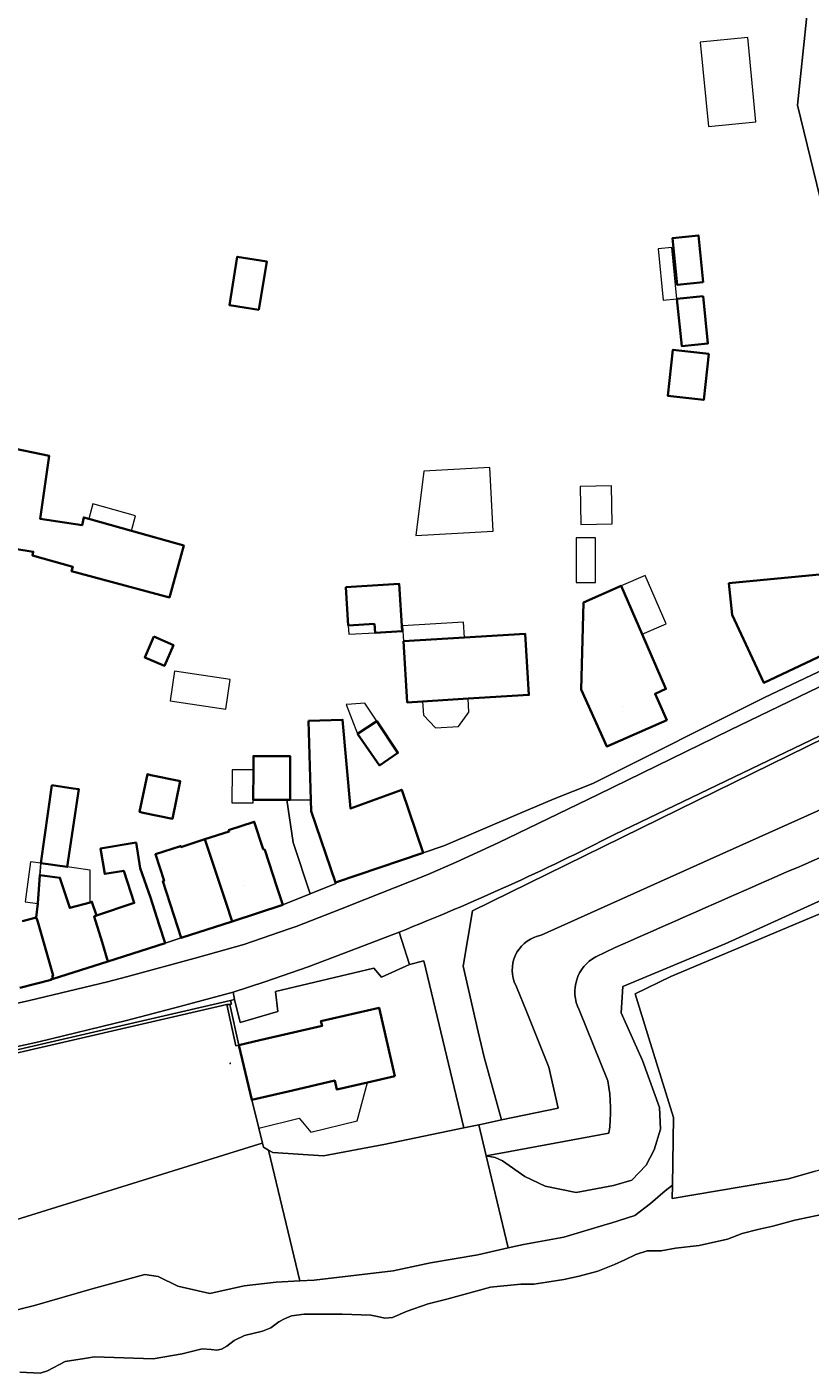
# Model space of a CAD drawing. Header units: metres. Extents: x 200176 to 205485, y 394066 to 399855.
# Tile 150 of 230: x 203987 to 204090, y 395699 to 395875. Entities that reach past the tile are written whole.
import ezdxf
from ezdxf.enums import TextEntityAlignment as Align

# ---------------------------------------------------------------- set-up
doc = ezdxf.new("R2010")
doc.units = ezdxf.units.M
doc.layers.get('0').update_dxf_attribs({"lineweight": 25})
for name, color, linetype, lineweight in [('B-WE-GR-GRAS-GV', 60, 'Continuous', 13), ('B-WE-GR-GROENVOORZIENING-GV', 80, 'Continuous', 18), ('B-WE-GW-TALUD_KRUIN-G', 90, 'Continuous', 18), ('B-WE-IE-HERDENKINGSMONUMENT-S', 7, 'Continuous', 25), ('B-WE-IE-TERREINAFSCHEIDING_KUNSTMATIG_HEKWERK-G', 20, 'IE-TERREINAFSCHEIDING-KUNSTMATIG', 18), ('B-WE-IE-TERREINAFSCHEIDING_KUNSTMATIG_MUUR-GV', 90, 'Continuous', 18), ('B-WE-OG-BEBOUWING-GV', 7, 'Continuous', 35), ('B-WE-OG-BEBOUWING-T18', 10, 'Continuous', 18), ('B-WE-OG-BEBOUWING_LUIFEL-GV', 7, 'Continuous', 18), ('B-WE-OG-BEBOUWING_OVERBOUWING-GV', 7, 'Continuous', 18), ('B-WE-OG-BEBOUWING_SCHUUR-GV', 7, 'Continuous', 35), ('B-WE-OG-TERREIN_CULTUURSCHEIDING-GV', 7, 'Continuous', 18), ('B-WE-OG-TERREIN_ERF-GV', 7, 'Continuous', 18), ('B-WE-OG-TERREIN_ONBEGROEID-GV', 7, 'Continuous', 18), ('B-WE-OG-WATER-GV', 130, 'Continuous', 18), ('B-WE-OG-WEG-GV', 7, 'Continuous', 18), ('B-WE-VH-GOOT-G', 170, 'Continuous', 18), ('B-WE-VH-VERHARDING_ASFALT-GV', 252, 'Continuous', 18), ('B-WE-VH-VERHARDING_BETONSTRAATSTEEN-GV', 252, 'Continuous', 18), ('B-WE-VH-VERHARDING_FUNDERING_ZAND-GV', 7, 'Continuous', 18), ('B-WE-VH-VERHARDING_OPEN-GV', 252, 'Continuous', 18), ('B-WE-VH-VERHARDING_SIERBESTRATING-GV', 252, 'Continuous', 18), ('B-WE-VH-VERHARDING_TEGEL-GV', 252, 'Continuous', 18)]:
    doc.layers.add(name, color=color, linetype=linetype, lineweight=lineweight)
doc.styles.add('NLCS-ISO-M20-T18', font='NLCS-ISO.ttf', dxfattribs={"height": 0.036})
doc.linetypes.add('IE-TERREINAFSCHEIDING-KUNSTMATIG', pattern='A,4,[82,NLCS.shx,S=0.75,R=90,X=0,Y=0],4,-2', length=10)

# ---------------------------------------------------------------- blocks, each defined once
blk = doc.blocks.new('SIE-HERDENKINGSMONUMENT-SO')
for p, q in [((-0.3, -0.5), (0.3, -0.5)), ((-0.3, -0.6), (0.2, -0.6)), ((-0.3, -0.7), (0.3, -0.7)), ((-0.3, -0.8), (0.4, -0.8))]:
    blk.add_line(p, q)
for points in [[(0.4, 2.7, 0.261282), (0, 2.9, 0.261282), (-0.4, 2.7), (-0.7, 0.4), (-0.3, 0.4), (-0.3, 0), (-0.7, -0.2), (-0.7, -1.2), (0, -1.2), (0.7, -1.2), (0.7, -0.2), (0.3, 0), (0.3, 0.4), (0.7, 0.4)], [(0, 2.2), (-0.1, 2.1, 0.506874), (-0.1, 1.8, -0.088901), (-0.1, 1.7, -0.290904), (-0.1, 1.7, -0.160204), (-0.1, 1.7, -0.186725), (-0.2, 1.7, -0.307903), (-0.3, 1.8, -0.219717), (-0.2, 2.1, -0.115145), (-0.2, 2.2), (-0.2, 2.1), (-0.1, 2.2)], [(-0.1, 2), (-0.1, 2), (-0.1, 2.1), (0, 2.1), (0.1, 2.2, -0.401268), (0.3, 2.1, -0.30754), (0.3, 2.1, -0.52959), (0.3, 2.1, 0.196508), (0.1, 2.1, 0.143294), (0, 2.1, 0.110337), (0, 2, -0.092857), (-0.1, 2, -0.32743)], [(0.4, 2.1), (0.3, 2.1), (0.3, 2, 0.295857), (0.2, 1.9, -0.100217), (0.2, 1.9, 0.04658), (0.1, 1.8, -0.148312), (0.1, 1.7, -0.029319), (0, 1.7, 0.67171), (0.1, 1.6, 0.108339), (0.1, 1.6, 0.085642), (0.1, 1.6, 0.19392), (0.2, 1.8, -0.085966), (0.2, 1.9, 0.050198), (0.2, 1.9, -0.197871), (0.3, 2, 0.127107)]]:
    blk.add_lwpolyline(points, format="xyb", close=True)
for points in [[(-0.4, 1), (-0.3, 1.3), (-0.2, 1.4), (-0.2, 1.4), (-0.2, 1.4), (-0.3, 1.4), (-0.3, 1.5), (-0.3, 1.5), (-0.2, 1.6), (-0.2, 1.6), (-0.2, 1.6), (-0.1, 1.6), (-0.1, 1.6), (-0.1, 1.6), (0, 1.6), (0, 1.6), (0.1, 1.6), (0.1, 1.6), (0.1, 1.6), (0.1, 1.5), (0.1, 1.5), (0, 1.4), (-0.1, 1.3), (-0.2, 1.1), (-0.2, 1.1), (-0.2, 1), (-0.3, 0.9), (-0.3, 0.9), (-0.3, 0.8), (-0.3, 0.8), (-0.4, 0.8), (-0.4, 0.9), (-0.4, 0.9), (-0.4, 1)], [(-0.4, -0.3), (-0.4, -0.9), (0, -0.9), (0.4, -0.9), (0.4, -0.3)]]:
    blk.add_lwpolyline(points, close=True)
blk.add_circle((0.1, 2.1), 0.0212)

msp = doc.modelspace()

# ---------------------------------------------------------------- linework, layer by layer
at = {"layer": 'B-WE-GR-GRAS-GV', "flags": 128}
for points in [[(204089.693, 395880.209), (204088.145, 395865.1), (204091.935, 395849.485)], [(204117.82, 395785.684), (204102.148, 395777.536), (204080.573, 395767.836), (204054.46, 395756.096)], [(204112.73, 395756.825), (204112.283, 395759.3), (204112.108, 395760.523), (204110.765, 395760.604), (204110.34, 395763.941), (204102.89, 395761.967), (204100.334, 395762.817), (204088.332, 395757.769), (204071.475, 395750.68), (204066.824, 395748.407), (204068.609, 395742.608), (204071.826, 395732.156), (204071.692, 395723.264), (204071.655, 395721.541), (204086.969, 395724.127), (204090.432, 395725.135), (204100.3, 395727.992), (204108.444, 395730.921), (204109.801, 395731.409), (204112.516, 395733.646), (204114.289, 395736.01), (204115.278, 395738.245)], [(204061.645, 395753.274), (204064.192, 395754.498)], [(204050.916, 395750), (204051.214, 395749.329), (204052.563, 395745.982), (204055.461, 395738.793), (204056.697, 395733.407), (204049.246, 395731.852), (204047.089, 395731.402), (204046.248, 395731.226), (204047.227, 395727.146), (204050.33, 395727.723), (204063.358, 395730.106)], [(204063.218, 395736.975), (204059.451, 395746.311)]]:
    msp.add_lwpolyline(points, dxfattribs=at)
at = {"layer": 'B-WE-GR-GRAS-GV'}
for points in [[(204064.192, 395754.498, -0.0022212), (204095.999, 395768.432)], [(204054.46, 395756.096, 0.4613718), (204050.916, 395750)], [(204059.451, 395746.311, -0.4087418), (204061.645, 395753.274)], [(204063.358, 395730.106, 0.0820888), (204063.218, 395736.975)]]:
    msp.add_lwpolyline(points, format="xyb", dxfattribs=at)
at = {"layer": 'B-WE-GR-GRAS-GV', "flags": 128}
msp.add_lwpolyline([(204047.227, 395727.146), (204046.248, 395731.226), (204044.287, 395730.817), (204033.802, 395728.627), (204025.882, 395727.136), (204019.194, 395727.557), (204018.644, 395727.888), (204022.761, 395710.704), (204024.618, 395710.795), (204034.994, 395712.055), (204039.917, 395713.091), (204046.124, 395714.131), (204050.133, 395715.037)], close=True, dxfattribs=at)
at = {"layer": 'B-WE-GR-GROENVOORZIENING-GV', "flags": 128}
for points in [[(204115.844, 395792.423), (204114.257, 395791.62), (204114.246, 395791.615), (204109.989, 395790.079), (204104.848, 395788.223), (204104.614, 395788.113), (204091.795, 395782.067), (204077.361, 395774.982)], [(204054.46, 395756.096), (204080.573, 395767.836), (204102.148, 395777.536), (204117.82, 395785.684)], [(204077.361, 395774.982), (204045.457, 395759.321), (204044.218, 395752.04), (204046.198, 395743.416), (204046.96, 395740.097), (204049.246, 395731.852), (204056.697, 395733.407), (204055.461, 395738.793), (204052.563, 395745.982), (204051.214, 395749.329), (204050.916, 395750)], [(204063.358, 395730.106), (204050.33, 395727.723), (204047.227, 395727.146), (204048.41, 395726.906), (204049.392, 395726.469), (204052.317, 395724.42), (204054.969, 395723.163), (204059.061, 395722.319), (204063.98, 395723.225), (204066.382, 395723.959), (204068.251, 395725.916), (204069.284, 395727.908), (204070.153, 395730.632), (204070.024, 395733.482), (204067.749, 395739.659), (204065.323, 395745.128), (204064.979, 395745.903), (204065.192, 395749.368), (204078.65, 395754.975), (204083.669, 395757.255), (204098.019, 395763.772)], [(204064.192, 395754.498), (204061.645, 395753.274)], [(204059.451, 395746.311), (204063.218, 395736.975)]]:
    msp.add_lwpolyline(points, dxfattribs=at)
at = {"layer": 'B-WE-GR-GROENVOORZIENING-GV'}
for points in [[(204095.999, 395768.432, 0.0022212), (204064.192, 395754.498)], [(204050.916, 395750, -0.4613718), (204054.46, 395756.096)], [(204061.645, 395753.274, 0.4087418), (204059.451, 395746.311)], [(204063.218, 395736.975, -0.0820888), (204063.358, 395730.106)]]:
    msp.add_lwpolyline(points, format="xyb", dxfattribs=at)
at = {"layer": 'B-WE-GW-TALUD_KRUIN-G', "flags": 128}
for points in [[(204089.693, 395880.209), (204088.145, 395865.1), (204091.935, 395849.485), (204093.673, 395842.324), (204098.295, 395817.723), (204099.176, 395814.744), (204100.335, 395814.496)], [(204054.46, 395756.096), (204080.573, 395767.836), (204102.148, 395777.536), (204117.82, 395785.684)], [(204064.192, 395754.498), (204061.645, 395753.274)], [(204056.697, 395733.407), (204055.461, 395738.793), (204052.563, 395745.982), (204051.214, 395749.329), (204050.916, 395750)], [(204059.451, 395746.311), (204063.218, 395736.975)], [(204063.358, 395730.106), (204050.33, 395727.723), (204047.227, 395727.146)]]:
    msp.add_lwpolyline(points, dxfattribs=at)
at = {"layer": 'B-WE-GW-TALUD_KRUIN-G'}
for points in [[(204095.999, 395768.432, 0.0022212), (204064.192, 395754.498)], [(204050.916, 395750, -0.4613718), (204054.46, 395756.096)], [(204061.645, 395753.274, 0.4087418), (204059.451, 395746.311)], [(204063.218, 395736.975, -0.0820888), (204063.358, 395730.106)]]:
    msp.add_lwpolyline(points, format="xyb", dxfattribs=at)
at = {"layer": 'B-WE-IE-TERREINAFSCHEIDING_KUNSTMATIG_HEKWERK-G', "flags": 128}
for points in [[(204088.332, 395757.769), (204100.334, 395762.817)], [(204071.475, 395750.68), (204088.332, 395757.769)], [(204066.824, 395748.407), (204071.475, 395750.68)], [(204068.609, 395742.608), (204066.824, 395748.407)], [(203933.978, 395723.074), (203934.06, 395723.092), (203933.771, 395724.312), (203935.165, 395724.614), (203934.159, 395729.182), (203959.274, 395734.768), (203959.321, 395734.574), (204013.156, 395747.015)], [(204013.653, 395747.54), (203959.231, 395734.964), (203959.058, 395735.744), (203958.423, 395735.603), (203958.553, 395735.018), (203954.372, 395734.088)], [(204013.156, 395747.015), (204013.564, 395747.019)], [(204013.564, 395747.019), (204013.759, 395747.062), (204013.653, 395747.54)], [(204071.826, 395732.156), (204068.609, 395742.608)], [(204071.692, 395723.264), (204071.826, 395732.156)]]:
    msp.add_lwpolyline(points, dxfattribs=at)
at = {"layer": 'B-WE-IE-TERREINAFSCHEIDING_KUNSTMATIG_MUUR-GV', "flags": 128}
msp.add_lwpolyline([(203959.321, 395734.574), (204013.156, 395747.015), (204013.564, 395747.019), (204013.759, 395747.062), (204013.653, 395747.54), (203959.231, 395734.964)], dxfattribs=at)
msp.add_lwpolyline([(204014.729, 395741.649), (204013.564, 395747.019), (204013.156, 395747.015), (204014.338, 395741.564)], close=True, dxfattribs=at)
at = {"layer": 'B-WE-OG-BEBOUWING-GV', "flags": 128}
for points in [[(204017.379, 395838.217), (204018.401, 395844.586), (204014.543, 395845.205), (204013.522, 395838.837)], [(204075.736, 395840.024), (204072.297, 395839.68), (204072.92, 395833.469), (204076.358, 395833.814)], [(204076.48, 395832.462), (204071.776, 395832.985), (204071.101, 395826.917), (204075.805, 395826.394)], [(204096.315, 395795.197), (204092.358, 395803.615), (204079.13, 395802.329), (204079.535, 395798.162), (204083.694, 395789.264)], [(204032.579, 395796.998), (204032.65, 395795.833), (204036.197, 395796.049), (204035.82, 395802.23), (204028.808, 395801.802), (204029.114, 395796.787)], [(204059.728, 395788.352), (204063.069, 395780.907), (204070.946, 395784.35), (204069.945, 395786.641), (204069.428, 395787.823), (204070.852, 395788.448), (204067.729, 395795.628), (204064.967, 395801.978), (204060.01, 395799.798)], [(204038.886, 395786.806), (204044.85, 395787.171), (204052.853, 395787.662), (204052.362, 395795.668), (204044.369, 395795.187), (204036.375, 395794.705), (204036.867, 395786.682)], [(204003.569, 395795.32), (204002.382, 395792.586), (204004.969, 395791.462), (204006.156, 395794.196)], [(204023.884, 395784.256), (204024.217, 395773.827), (204024.263, 395772.391), (204027.433, 395763.024), (204038.953, 395766.924), (204036.146, 395775.217), (204029.405, 395772.761), (204028.362, 395784.407)], [(204030.339, 395782.536), (204033.213, 395778.397), (204035.638, 395780.038), (204032.857, 395784.227)], [(204021.468, 395773.885), (204021.488, 395779.603), (204016.666, 395779.62), (204016.66, 395777.83), (204016.645, 395773.901), (204021.034, 395773.886)], [(204006.864, 395776.374), (204003.201, 395777.142), (204002.736, 395777.24), (204001.701, 395772.296), (204002.17, 395772.198), (204006.02, 395771.392), (204007.051, 395776.335)], [(203990.156, 395775.817), (203988.736, 395765.558), (203992.21, 395765.079), (203993.722, 395775.265), (203992.961, 395775.378)], [(204020.512, 395760.077), (204019.742, 395762.455), (204018.17, 395767.315), (204017.959, 395767.386), (204016.771, 395770.997), (204013.396, 395769.898), (204013.45, 395769.733), (204010.294, 395768.702), (204013.072, 395760.298), (204013.857, 395757.924)], [(203996.767, 395755.172), (203997.537, 395752.67), (204005.058, 395755.058), (204004.288, 395757.486), (204003.155, 395761.054), (204001.786, 395764.912), (204001.242, 395768.269), (203996.587, 395767.514), (203997.131, 395764.157), (203999.627, 395764.562), (204001.011, 395760.35), (203996.037, 395758.716), (203995.717, 395758.583)], [(204013.072, 395760.298), (204010.294, 395768.702), (204007.135, 395767.67), (204007.088, 395767.812), (204003.788, 395766.735), (204004.928, 395763.246), (204004.761, 395763.191), (204007.165, 395755.759), (204013.857, 395757.924)], [(203990.331, 395750.39), (203997.537, 395752.67), (203996.767, 395755.172), (203995.717, 395758.583), (203996.037, 395758.716), (203995.44, 395760.491), (203995.194, 395760.423), (203992.535, 395759.684), (203991.236, 395763.645), (203988.616, 395764.007), (203988.329, 395760.283), (203988.111, 395758.454), (203988.267, 395758.109), (203988.339, 395757.858), (203990.359, 395750.823), (203990.232, 395750.748)], [(204035.22, 395737.603), (204033.159, 395746.579), (204025.531, 395744.828), (204025.676, 395744.194), (204017.51, 395742.326), (204014.729, 395741.649), (204016.469, 395734.502), (204021.786, 395735.73), (204027.341, 395737.012), (204027.616, 395735.839), (204031.637, 395736.772)]]:
    msp.add_lwpolyline(points, close=True, dxfattribs=at)
for points in [[(203982.599, 395807.266), (203987.743, 395806.473), (203987.623, 395805.989), (203992.916, 395804.499), (203992.773, 395803.903), (204005.631, 395800.458), (204007.51, 395807.299), (204000.637, 395809.22), (203995.016, 395810.79), (203994.369, 395810.971), (203994.141, 395809.949), (203988.624, 395810.798), (203989.822, 395819.078), (203984.356, 395820.194)], [(203985.951, 395749.194), (203990.107, 395750.227), (203990.078, 395750.344), (203990.331, 395750.39), (203990.232, 395750.748), (203990.359, 395750.823), (203988.339, 395757.858), (203988.267, 395758.109), (203988.111, 395758.454), (203986.316, 395757.955)]]:
    msp.add_lwpolyline(points, dxfattribs=at)
at = {"layer": 'B-WE-OG-BEBOUWING_LUIFEL-GV', "flags": 128}
for points in [[(204081.586, 395873.984), (204075.349, 395873.38), (204076.42, 395862.304), (204082.657, 395862.907)], [(204071.623, 395846.413), (204069.829, 395846.233), (204070.504, 395839.5), (204072.297, 395839.68)], [(204047.703, 395817.532), (204039.033, 395817.062), (204037.986, 395808.602), (204048.157, 395809.154)], [(203995.016, 395810.79), (204000.637, 395809.22), (204001.18, 395811.165), (203995.559, 395812.736)], [(204061.575, 395802.403), (204061.575, 395808.3), (204059.063, 395808.3), (204059.062, 395802.403)], [(204067.729, 395795.628), (204070.891, 395797.018), (204068.104, 395803.357), (204064.967, 395801.978)], [(204032.65, 395795.833), (204032.579, 395796.998), (204029.114, 395796.787), (204029.185, 395795.621)], [(204044.369, 395795.187), (204044.246, 395797.219), (204036.253, 395796.738), (204036.375, 395794.705)], [(204005.731, 395786.895), (204013.04, 395785.81), (204013.617, 395789.702), (204006.309, 395790.786)], [(204044.85, 395787.171), (204038.886, 395786.806), (204038.995, 395785.022), (204040.596, 395783.33), (204043.578, 395783.513), (204044.96, 395785.388)], [(204030.339, 395782.536), (204032.857, 395784.227), (204031.285, 395786.568), (204029.524, 395786.441), (204028.849, 395786.394)], [(204016.66, 395777.83), (204013.848, 395777.839), (204013.832, 395773.507), (204016.643, 395773.496), (204016.645, 395773.901)], [(203986.653, 395760.472), (203988.329, 395760.283), (203988.616, 395764.007), (203988.736, 395765.558), (203987.381, 395765.745)], [(203991.236, 395763.645), (203992.535, 395759.684), (203995.194, 395760.423), (203995.194, 395764.667), (203992.21, 395765.079), (203988.736, 395765.558), (203988.616, 395764.007)], [(204027.341, 395737.012), (204021.786, 395735.73), (204016.469, 395734.502), (204017.376, 395730.774), (204022.681, 395732.065), (204024.215, 395730.247), (204030.278, 395731.723), (204031.637, 395736.772), (204027.616, 395735.839)]]:
    msp.add_lwpolyline(points, close=True, dxfattribs=at)
at = {"layer": 'B-WE-OG-BEBOUWING_OVERBOUWING-GV', "flags": 128}
msp.add_lwpolyline([(204059.678, 395810.043), (204063.797, 395810.141), (204063.679, 395815.134), (204059.559, 395815.036)], close=True, dxfattribs=at)
at = {"layer": 'B-WE-OG-BEBOUWING_SCHUUR-GV', "flags": 128}
msp.add_lwpolyline([(204075.736, 395841.845), (204075.113, 395848.003), (204071.72, 395847.66), (204072.343, 395841.502)], close=True, dxfattribs=at)
at = {"layer": 'B-WE-OG-TERREIN_CULTUURSCHEIDING-GV', "flags": 128}
for points in [[(204098.019, 395763.772), (204083.669, 395757.255), (204078.65, 395754.975), (204065.192, 395749.368), (204064.979, 395745.903), (204065.323, 395745.128), (204067.749, 395739.659), (204070.024, 395733.482), (204070.153, 395730.632), (204069.284, 395727.908), (204068.251, 395725.916), (204066.382, 395723.959), (204063.98, 395723.225), (204059.061, 395722.319), (204054.969, 395723.163), (204052.317, 395724.42), (204049.392, 395726.469), (204048.41, 395726.906), (204047.227, 395727.146), (204050.133, 395715.037), (204052.125, 395715.487), (204057.421, 395716.444), (204063.132, 395718.163), (204063.605, 395718.306), (204066.764, 395719.282), (204068.809, 395720.878), (204070.749, 395722.536), (204071.692, 395723.264), (204071.826, 395732.156), (204068.609, 395742.608), (204066.824, 395748.407), (204071.475, 395750.68), (204088.332, 395757.769), (204100.334, 395762.817)], [(203983.685, 395706.451), (203987.906, 395707.477), (203995.482, 395709.671), (204002.413, 395711.572), (204004.143, 395711.289), (204006.717, 395710.014), (204010.951, 395709.053), (204015.441, 395710.062), (204019.627, 395710.551), (204022.761, 395710.704), (204018.644, 395727.888), (204017.982, 395728.286), (204017.857, 395728.799), (204017.378, 395728.65), (203955.574, 395709.437)]]:
    msp.add_lwpolyline(points, dxfattribs=at)
at = {"layer": 'B-WE-OG-TERREIN_ERF-GV', "flags": 128}
for points in [[(204091.935, 395849.485), (204088.145, 395865.1), (204089.693, 395880.209)], [(203984.356, 395820.194), (203989.822, 395819.078), (203988.624, 395810.798), (203994.141, 395809.949), (203994.369, 395810.971), (203995.016, 395810.79), (204000.637, 395809.22), (204007.51, 395807.299), (204005.631, 395800.458), (203992.773, 395803.903), (203992.916, 395804.499), (203987.623, 395805.989), (203987.743, 395806.473), (203982.599, 395807.266)], [(203986.316, 395757.955), (203988.111, 395758.454), (203988.329, 395760.283), (203988.616, 395764.007), (203991.236, 395763.645), (203992.535, 395759.684), (203995.194, 395760.423), (203995.44, 395760.491), (203996.037, 395758.716), (204001.011, 395760.35), (203999.627, 395764.562), (203997.131, 395764.157), (203996.587, 395767.514), (204001.242, 395768.269), (204001.786, 395764.912), (204003.155, 395761.054), (204004.288, 395757.486), (204005.058, 395755.058), (204007.165, 395755.759), (204004.761, 395763.191), (204004.928, 395763.246), (204003.788, 395766.735), (204007.088, 395767.812), (204007.135, 395767.67), (204010.294, 395768.702), (204013.45, 395769.733), (204013.396, 395769.898), (204016.771, 395770.997), (204017.959, 395767.386), (204018.17, 395767.315), (204019.742, 395762.455), (204020.512, 395760.077), (204024.129, 395761.533), (204021.879, 395768.276), (204021.034, 395773.886), (204016.645, 395773.901), (204016.66, 395777.83), (204016.666, 395779.62), (204021.488, 395779.603), (204021.468, 395773.885), (204024.217, 395773.827), (204023.884, 395784.256), (204028.362, 395784.407), (204029.405, 395772.761), (204036.146, 395775.217), (204038.953, 395766.924), (204041.659, 395767.852), (204051.603, 395772.095), (204056.147, 395774.002), (204061.243, 395776.012), (204083.791, 395787.31), (204096.139, 395793.175)]]:
    msp.add_lwpolyline(points, dxfattribs=at)
for points in [[(204017.379, 395838.217), (204013.522, 395838.837), (204014.543, 395845.205), (204018.401, 395844.586)], [(204072.297, 395839.68), (204075.736, 395840.024), (204076.358, 395833.814), (204072.92, 395833.469)], [(204076.48, 395832.462), (204075.805, 395826.394), (204071.101, 395826.917), (204071.776, 395832.985)], [(204096.315, 395795.197), (204083.694, 395789.264), (204079.535, 395798.162), (204079.13, 395802.329), (204092.358, 395803.615)], [(204032.65, 395795.833), (204032.579, 395796.998), (204029.114, 395796.787), (204028.808, 395801.802), (204035.82, 395802.23), (204036.197, 395796.049)], [(204069.945, 395786.641), (204070.946, 395784.35), (204063.069, 395780.907), (204059.728, 395788.352), (204060.01, 395799.798), (204064.967, 395801.978), (204067.729, 395795.628), (204070.852, 395788.448), (204069.428, 395787.823)], [(204044.85, 395787.171), (204038.886, 395786.806), (204036.867, 395786.682), (204036.375, 395794.705), (204044.369, 395795.187), (204052.362, 395795.668), (204052.853, 395787.662)], [(204003.569, 395795.32), (204006.156, 395794.196), (204004.969, 395791.462), (204002.382, 395792.586)], [(204032.857, 395784.227), (204035.638, 395780.038), (204033.213, 395778.397), (204030.339, 395782.536)], [(204003.201, 395777.142), (204006.864, 395776.374), (204007.051, 395776.335), (204006.02, 395771.392), (204002.17, 395772.198), (204001.701, 395772.296), (204002.736, 395777.24)], [(203988.736, 395765.558), (203990.156, 395775.817), (203992.961, 395775.378), (203993.722, 395775.265), (203992.21, 395765.079)], [(204014.169, 395747.676), (204013.653, 395747.54), (204013.759, 395747.062), (204013.564, 395747.019), (204014.729, 395741.649), (204017.51, 395742.326), (204025.676, 395744.194), (204025.531, 395744.828), (204033.159, 395746.579), (204035.22, 395737.603), (204031.637, 395736.772), (204027.616, 395735.839), (204027.341, 395737.012), (204021.786, 395735.73), (204016.469, 395734.502), (204017.376, 395730.774), (204017.857, 395728.799), (204017.982, 395728.286), (204018.644, 395727.888), (204019.194, 395727.557), (204025.882, 395727.136), (204033.802, 395728.627), (204044.287, 395730.817), (204039.027, 395752.763), (204037.16, 395752.263), (204033.487, 395750.6), (204032.466, 395751.798), (204019.544, 395748.719), (204019.848, 395746.103), (204014.898, 395744.625)]]:
    msp.add_lwpolyline(points, close=True, dxfattribs=at)
at = {"layer": 'B-WE-OG-TERREIN_ONBEGROEID-GV', "flags": 128}
msp.add_lwpolyline([(203955.574, 395709.437), (204017.378, 395728.65), (204017.857, 395728.799), (204017.376, 395730.774), (204016.469, 395734.502), (204014.729, 395741.649), (204014.338, 395741.564), (204013.156, 395747.015), (203959.321, 395734.574)], dxfattribs=at)
at = {"layer": 'B-WE-OG-WATER-GV', "flags": 128}
msp.add_lwpolyline([(204092.363, 395719.664), (204087.789, 395718.707), (204084.877, 395717.881), (204082.934, 395717.482), (204080.883, 395716.929), (204078.947, 395716.201), (204075.204, 395715.372), (204072.083, 395714.992), (204070.208, 395714.679), (204068.393, 395714.655), (204066.913, 395714.185), (204065.43, 395713.463), (204064.103, 395712.885), (204061.904, 395711.986), (204059.428, 395711.32), (204057.426, 395710.883), (204055.223, 395710.563), (204053.483, 395710.297), (204051.775, 395710.301), (204047.795, 395709.899), (204042.058, 395708.304), (204039.62, 395707.706), (204036.852, 395706.725), (204034.924, 395705.92), (204033.919, 395705.803), (204032.966, 395706.052), (204032.099, 395706.233), (204028.325, 395706.34), (204023.344, 395706.323), (204021.644, 395706.124), (204020.733, 395705.736), (204019.996, 395705.336), (204018.928, 395704.553), (204017.834, 395704.128), (204015.503, 395703.558), (204014.108, 395702.893), (204013.146, 395702.139), (204012.457, 395701.729), (204011.858, 395701.628), (204011.096, 395701.711), (204009.929, 395701.779), (204007.308, 395701.143), (204003.47, 395700.46), (203995.789, 395700.754), (203994.458, 395700.513), (203991.917, 395700.108), (203989.622, 395698.891), (203988.663, 395698.607), (203985.954, 395698.721)], dxfattribs=at)
at = {"layer": 'B-WE-OG-WEG-GV', "flags": 128}
for points in [[(204035.819, 395756.518), (204037.16, 395752.263), (204039.027, 395752.763), (204044.287, 395730.817), (204046.248, 395731.226), (204047.089, 395731.402), (204049.246, 395731.852), (204046.96, 395740.097), (204046.198, 395743.416), (204044.218, 395752.04), (204045.457, 395759.321), (204077.361, 395774.982), (204091.795, 395782.067), (204104.614, 395788.113), (204104.848, 395788.223), (204109.989, 395790.079), (204114.246, 395791.615), (204114.257, 395791.62), (204115.844, 395792.423), (204119.725, 395794.118), (204120.324, 395788.084), (204120.645, 395787.153)], [(204105.283, 395789.668), (204103.093, 395788.763), (204103.352, 395788.178), (204064.085, 395769.319)]]:
    msp.add_lwpolyline(points, dxfattribs=at)
at = {"layer": 'B-WE-OG-WEG-GV'}
msp.add_lwpolyline([(204064.085, 395769.319, -0.0233083), (204035.819, 395756.518)], format="xyb", dxfattribs=at)
at = {"layer": 'B-WE-VH-GOOT-G', "flags": 128}
for points in [[(204064.085, 395769.319), (204103.352, 395788.178), (204103.093, 395788.763)], [(204035.819, 395756.518), (204029.506, 395754.081), (204023.867, 395751.971), (204018.178, 395750), (204013.987, 395748.647)], [(204000, 395744.899), (204007.004, 395746.725), (204013.987, 395748.647)], [(203976.868, 395739.576), (203988.464, 395742.108), (204000, 395744.899)]]:
    msp.add_lwpolyline(points, dxfattribs=at)
at = {"layer": 'B-WE-VH-GOOT-G'}
msp.add_lwpolyline([(204035.819, 395756.518, 0.0233083), (204064.085, 395769.319)], format="xyb", dxfattribs=at)
at = {"layer": 'B-WE-VH-VERHARDING_ASFALT-GV', "flags": 128}
for points in [[(204064.085, 395769.319), (204103.352, 395788.178), (204103.093, 395788.763), (204105.283, 395789.668), (204103.298, 395794.412), (204101.551, 395793.632), (204097.891, 395791.958), (204090.934, 395788.67), (204079.25, 395783.036), (204061.96, 395774.595), (204048.804, 395768.244), (204043.291, 395765.711), (204039.476, 395764.039), (204029.208, 395759.951), (204029.12, 395759.916), (204022.282, 395757.248), (204021.343, 395756.927)], [(204021.343, 395756.927), (204015.385, 395754.888), (204009.327, 395753.165), (204000, 395750.654), (203997.472, 395750), (203987.257, 395747.514), (203976.986, 395745.267), (203973.052, 395744.604), (203967.869, 395743.887), (203956.977, 395742.273), (203951.966, 395741.458), (203946.972, 395740.545), (203942.102, 395739.427), (203943.45, 395733.734)], [(203957.175, 395736.708), (203967.026, 395738.11), (203976.868, 395739.576), (203988.464, 395742.108), (204000, 395744.899), (204007.004, 395746.725), (204013.987, 395748.647), (204018.178, 395750), (204023.867, 395751.971), (204029.506, 395754.081), (204035.819, 395756.518)]]:
    msp.add_lwpolyline(points, dxfattribs=at)
at = {"layer": 'B-WE-VH-VERHARDING_ASFALT-GV'}
msp.add_lwpolyline([(204035.819, 395756.518, 0.0233083), (204064.085, 395769.319)], format="xyb", dxfattribs=at)
at = {"layer": 'B-WE-VH-VERHARDING_BETONSTRAATSTEEN-GV', "flags": 128}
msp.add_lwpolyline([(204037.16, 395752.263), (204035.819, 395756.518), (204029.506, 395754.081), (204023.867, 395751.971), (204018.178, 395750), (204013.987, 395748.647), (204014.169, 395747.676), (204014.898, 395744.625), (204019.848, 395746.103), (204019.544, 395748.719), (204032.466, 395751.798), (204033.487, 395750.6)], close=True, dxfattribs=at)
at = {"layer": 'B-WE-VH-VERHARDING_FUNDERING_ZAND-GV', "flags": 128}
msp.add_lwpolyline([(204024.129, 395761.533), (204027.481, 395762.882), (204027.433, 395763.024), (204024.263, 395772.391), (204024.217, 395773.827), (204021.468, 395773.885), (204021.034, 395773.886), (204021.879, 395768.276)], close=True, dxfattribs=at)
at = {"layer": 'B-WE-VH-VERHARDING_OPEN-GV', "flags": 128}
for points in [[(204090.432, 395725.135), (204086.969, 395724.127), (204071.655, 395721.541), (204071.692, 395723.264), (204070.749, 395722.536), (204068.809, 395720.878), (204066.764, 395719.282), (204063.605, 395718.306), (204063.132, 395718.163), (204057.421, 395716.444), (204052.125, 395715.487), (204050.133, 395715.037), (204046.124, 395714.131), (204039.917, 395713.091), (204034.994, 395712.055), (204024.618, 395710.795), (204022.761, 395710.704), (204019.627, 395710.551), (204015.441, 395710.062), (204010.951, 395709.053), (204006.717, 395710.014), (204004.143, 395711.289), (204002.413, 395711.572), (203995.482, 395709.671), (203987.906, 395707.477), (203983.685, 395706.451)], [(203985.954, 395698.721), (203988.663, 395698.607), (203989.622, 395698.891), (203991.917, 395700.108), (203994.458, 395700.513), (203995.789, 395700.754), (204003.47, 395700.46), (204007.308, 395701.143), (204009.929, 395701.779), (204011.096, 395701.711), (204011.858, 395701.628), (204012.457, 395701.729), (204013.146, 395702.139), (204014.108, 395702.893), (204015.503, 395703.558), (204017.834, 395704.128), (204018.928, 395704.553), (204019.996, 395705.336), (204020.733, 395705.736), (204021.644, 395706.124), (204023.344, 395706.323), (204028.325, 395706.34), (204032.099, 395706.233), (204032.966, 395706.052), (204033.919, 395705.803), (204034.924, 395705.92), (204036.852, 395706.725), (204039.62, 395707.706), (204042.058, 395708.304), (204047.795, 395709.899), (204051.775, 395710.301), (204053.483, 395710.297), (204055.223, 395710.563), (204057.426, 395710.883), (204059.428, 395711.32), (204061.904, 395711.986), (204064.103, 395712.885), (204065.43, 395713.463), (204066.913, 395714.185), (204068.393, 395714.655), (204070.208, 395714.679), (204072.083, 395714.992), (204075.204, 395715.372), (204078.947, 395716.201), (204080.883, 395716.929), (204082.934, 395717.482), (204084.877, 395717.881), (204087.789, 395718.707), (204092.363, 395719.664)]]:
    msp.add_lwpolyline(points, dxfattribs=at)
at = {"layer": 'B-WE-VH-VERHARDING_SIERBESTRATING-GV', "flags": 128}
for points in [[(204013.653, 395747.54), (204014.169, 395747.676), (204013.987, 395748.647), (204007.004, 395746.725), (204000, 395744.899), (203988.464, 395742.108), (203976.868, 395739.576), (203967.026, 395738.11), (203957.175, 395736.708)], [(203943.45, 395733.734), (203939.224, 395732.519), (203939.621, 395731.317), (203939.729, 395730.831), (203943.936, 395731.767), (203943.816, 395732.308), (203944.474, 395732.437), (203944.591, 395731.912), (203948.817, 395732.852), (203948.69, 395733.423), (203949.363, 395733.574), (203949.49, 395733.002), (203953.698, 395733.938), (203953.568, 395734.523), (203954.238, 395734.689), (203954.372, 395734.088), (203958.553, 395735.018), (203958.423, 395735.603), (203959.058, 395735.744), (203959.231, 395734.964), (204013.653, 395747.54)]]:
    msp.add_lwpolyline(points, dxfattribs=at)
at = {"layer": 'B-WE-VH-VERHARDING_TEGEL-GV', "flags": 128}
for points in [[(204096.139, 395793.175), (204083.791, 395787.31), (204061.243, 395776.012), (204056.147, 395774.002), (204051.603, 395772.095), (204041.659, 395767.852), (204038.953, 395766.924), (204027.433, 395763.024), (204027.481, 395762.882), (204024.129, 395761.533), (204020.512, 395760.077), (204013.857, 395757.924), (204007.165, 395755.759), (204005.058, 395755.058), (203997.537, 395752.67), (203990.331, 395750.39), (203990.078, 395750.344), (203990.107, 395750.227), (203985.951, 395749.194)], [(203976.986, 395745.267), (203987.257, 395747.514), (203997.472, 395750), (204000, 395750.654), (204009.327, 395753.165), (204015.385, 395754.888), (204021.343, 395756.927), (204022.282, 395757.248), (204029.12, 395759.916), (204029.208, 395759.951), (204039.476, 395764.039), (204043.291, 395765.711), (204048.804, 395768.244), (204061.96, 395774.595), (204079.25, 395783.036), (204090.934, 395788.67)]]:
    msp.add_lwpolyline(points, dxfattribs=at)

# ---------------------------------------------------------------- block references
at = {"layer": 'B-WE-IE-HERDENKINGSMONUMENT-S', "xscale": 0.02, "yscale": 0.02, "zscale": 0.02}
msp.add_blockref('SIE-HERDENKINGSMONUMENT-SO', (204013.611, 395739.265), dxfattribs=at)

# ---------------------------------------------------------------- texts
at = {"layer": 'B-WE-OG-BEBOUWING-T18', "style": 'NLCS-ISO-M20-T18'}
for s, rotation, p in [('10', 25.2, (204087.515, 395795.48)), ('14', 3.5, (204044.264, 395791.143)), ('12', 23.6, (204065.08, 395786.151)), ('16', 18.7, (204031.578, 395768.65)), ('18', 17.9, (204015.514, 395762.664)), ('20', 17.9, (204009.032, 395760.567)), ('22', 17.6, (204000.024, 395757.656)), ('24', 17.6, (203993.026, 395755.438)), ('7a', 12.9, (204024.662, 395739.859))]:
    msp.add_text(s, height=0.036, rotation=rotation, dxfattribs=at).set_placement(p, align=Align.MIDDLE)

doc.saveas('drawing.dxf')
